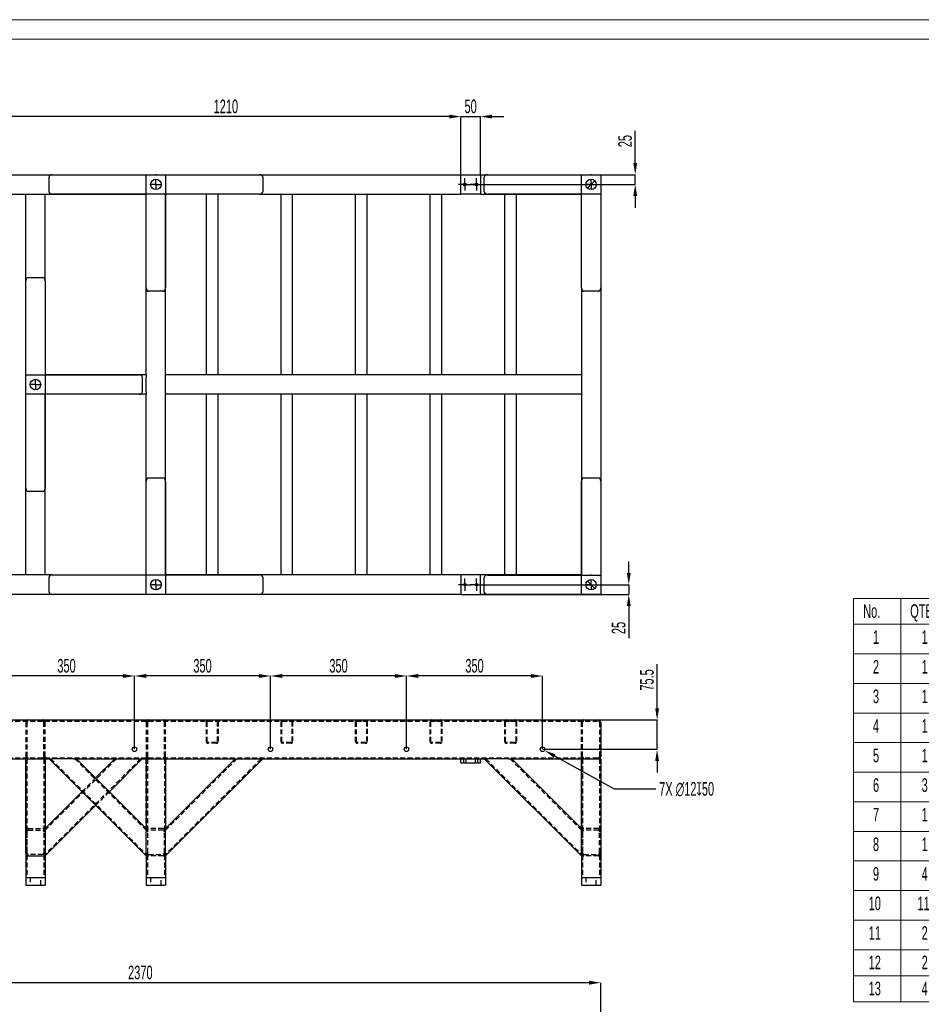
# Model space of a CAD drawing. Header units: millimetres. Extents: x 0 to 841, y 0 to 594.
# Tile 7 of 15: x 209 to 441, y 341 to 594. Entities that reach past the tile are written whole.
import ezdxf

# ---------------------------------------------------------------- set-up
doc = ezdxf.new("R2010")
doc.units = ezdxf.units.MM
doc.header["$PDSIZE"] = -1
doc.linetypes.add('CENTERX2', pattern=[20.32, 12.7, -2.54, 2.54, -2.54])
doc.linetypes.add('HIDDEN', pattern=[1.905, 1.27, -0.635])
for name, color, linetype in [('COTES', 1, 'Continuous'), ('TRAIT-MIXTES', 3, 'CENTERX2'), ('TRAIT-TIRET', 2, 'HIDDEN')]:
    doc.layers.add(name, color=color, linetype=linetype)
doc.layers.add('TRAIT-FORT', color=4, linetype='Continuous', lineweight=25)
doc.styles.add('SLDTEXTSTYLE1', font='TXT', dxfattribs={"width": 0.605})
doc.dimstyles.new('SLDDIMSTYLE10', dxfattribs={"dimtxt": 3.5, "dimasz": 3, "dimexe": 0, "dimexo": 0.0625, "dimgap": 0.875, "dimtad": 0, "dimtih": 1, "dimtoh": 1, "dimlfac": 10, "dimrnd": 1e-09, "dimzin": 12, "dimdsep": 46, "dimtxsty": 'SLDTEXTSTYLE1', "dimsah": 1, "dimcen": 0, "dimadec": 0, "dimazin": 3, "dimtfac": 1, "dimtofl": 0, "dimtmove": 0, "dimatfit": 3, "dimfxl": 1, "dimfrac": 2, "dimtolj": 1, "dimtzin": 12, "dimarcsym": 0})
doc.dimstyles.new('SLDDIMSTYLE8', dxfattribs={"dimtxt": 3.5, "dimasz": 3, "dimexe": 0, "dimexo": 0.0625, "dimgap": 0.875, "dimtad": 1, "dimlfac": 10, "dimrnd": 1e-09, "dimzin": 12, "dimdsep": 46, "dimtxsty": 'SLDTEXTSTYLE1', "dimsah": 1, "dimcen": 0.09, "dimadec": 0, "dimazin": 3, "dimtfac": 1, "dimtofl": 0, "dimtmove": 0, "dimatfit": 3, "dimfxl": 1, "dimfrac": 2, "dimtolj": 1, "dimtzin": 12, "dimarcsym": 0})
doc.dimstyles.new('SLDDIMSTYLE9', dxfattribs={"dimtxt": 3.5, "dimasz": 3, "dimexe": 0, "dimexo": 0.0625, "dimgap": 0.875, "dimtad": 1, "dimlfac": 10, "dimrnd": 1e-09, "dimzin": 12, "dimdsep": 46, "dimtxsty": 'SLDTEXTSTYLE1', "dimsah": 1, "dimcen": 0.09, "dimadec": 0, "dimazin": 3, "dimtfac": 1, "dimtmove": 0, "dimatfit": 0, "dimfxl": 1, "dimfrac": 2, "dimtolj": 1, "dimtzin": 12, "dimarcsym": 0})

# ---------------------------------------------------------------- blocks, each defined once
blk = doc.blocks.new('SW_TABLEANNOTATION_0')
at = {"color": 0, "linetype": 'Continuous', "lineweight": 18}
for p, q in [((0, 0), (0, -103.79)), ((121.99, 0), (0, 0)), ((121.99, -103.79), (121.99, 0)), ((12.13, 0), (12.13, -6.68)), ((25.1, 0), (25.1, -6.68)), ((101.76, 0), (101.76, -6.68)), ((0, -6.68), (121.99, -6.68)), ((12.13, -6.68), (12.13, -103.79)), ((25.1, -6.68), (25.1, -103.79)), ((101.76, -6.68), (101.76, -103.79)), ((0, -14.3), (121.99, -14.3)), ((0, -21.91), (121.99, -21.91)), ((0, -29.52), (121.99, -29.52)), ((0, -37.13), (121.99, -37.13)), ((0, -44.75), (121.99, -44.75)), ((0, -52.36), (121.99, -52.36)), ((0, -59.97), (121.99, -59.97)), ((0, -67.58), (121.99, -67.58)), ((0, -75.2), (121.99, -75.2)), ((0, -82.81), (121.99, -82.81)), ((0, -90.42), (121.99, -90.42)), ((0, -97.1), (121.99, -97.1)), ((0, -103.79), (121.99, -103.79))]:
    blk.add_line(p, q, dxfattribs=at)
at = {"color": 0, "linetype": 'Continuous', "lineweight": 18, "char_height": 3.5, "attachment_point": 1, "style": 'SLDTEXTSTYLE1'}
for s, insert in [('No.', (2.45, -1.52)), ('QTE', (14.56, -1.52)), ('DESCRIPTION', (49.96, -1.52)), ('LONG.', (105.74, -1.52)), ('1', (4.97, -8.23)), ('1', (17.51, -8.23)), ('Tube rectangulaire 100x50x3', (37.89, -8.23)), ('2370', (107.49, -8.23)), ('2', (4.97, -15.85)), ('1', (17.51, -15.85)), ('Tube rectangulaire 100x50x3', (37.89, -15.85)), ('2370', (107.49, -15.85)), ('3', (4.97, -23.46)), ('1', (17.51, -23.46)), ('Tube rectangulaire 100x50x3', (37.89, -23.46)), ('1080', (107.49, -23.46)), ('4', (4.97, -31.07)), ('1', (17.51, -31.07)), ('Tube rectangulaire 100x50x3', (37.89, -31.07)), ('1080', (107.49, -31.07)), ('5', (4.97, -38.68)), ('1', (17.51, -38.68)), ('Tube rectangulaire 100x50x3', (37.89, -38.68)), ('1070', (107.49, -38.68)), ('6', (4.97, -46.3)), ('3', (17.51, -46.3)), ('Tube rectangulaire 100x50x3', (37.89, -46.3)), ('980', (108.58, -46.3)), ('7', (4.97, -53.91)), ('1', (17.51, -53.91)), ('Tube rectangulaire 100x50x3', (37.89, -53.91)), ('510', (108.58, -53.91)), ('8', (4.97, -61.52)), ('1', (17.51, -61.52)), ('Tube rectangulaire 100x50x3', (37.89, -61.52)), ('260', (108.58, -61.52)), ('9', (4.97, -69.13)), ('4', (17.51, -69.13)), ('Tube rectangulaire 60x30x2', (38.99, -69.13)), ('465', (108.58, -69.13)), ('10', (3.87, -76.75)), ('11', (16.42, -76.75)), ('Tube rectangulaire 60x30x2', (38.99, -76.75)), ('980', (108.58, -76.75)), ('11', (3.87, -84.36)), ('2', (17.51, -84.36)), ('Tube 15x21 Lg:50', (47.53, -84.36)), ('12', (3.87, -91.94)), ('2', (17.51, -91.94)), ('Platine 150x45x12 Detail A', (39.75, -91.94)), ('13', (3.87, -98.63)), ('4', (17.51, -98.63)), ('Platine 50x50x10 Detail B', (40.85, -98.63))]:
    blk.add_mtext(s, dxfattribs=dict(at, insert=insert))
blk = doc.blocks.new('_D_32')
at = {"layer": 'COTES', "color": 0, "lineweight": -2, "transparency": 16777216}
for p, q in [((319.18, 569.07), (316.18, 569.07)), ((322.18, 554.19), (322.18, 569.07)), ((322.18, 569.07), (327.18, 569.07)), ((327.18, 554.19), (327.18, 569.07)), ((330.18, 569.07), (333.18, 569.07))]:
    blk.add_line(p, q, dxfattribs=at)
at = {"layer": 'COTES', "color": 0, "transparency": 16777216}
for points in [[(319.18, 569.57), (319.18, 568.57), (322.18, 569.07)], [(330.18, 569.57), (330.18, 568.57), (327.18, 569.07)]]:
    blk.add_solid(points, dxfattribs=at)
at = {"layer": 'Defpoints', "color": 0, "transparency": 16777216}
for p in [(327.18, 569.07), (322.18, 554.12), (327.18, 554.12)]:
    blk.add_point(p, dxfattribs=at)
at = {"layer": 'COTES', "color": 0, "transparency": 16777216, "insert": (324.68, 573.44), "char_height": 3.5, "attachment_point": 2, "style": 'SLDTEXTSTYLE1'}
blk.add_mtext('\\A1;50', dxfattribs=at)
blk = doc.blocks.new('_D_33')
at = {"layer": 'COTES', "color": 0, "lineweight": -2, "transparency": 16777216}
for p, q in [((201.18, 554.19), (201.18, 569.07)), ((319.18, 569.07), (204.18, 569.07)), ((322.18, 554.19), (322.18, 569.07))]:
    blk.add_line(p, q, dxfattribs=at)
at = {"layer": 'COTES', "color": 0, "transparency": 16777216}
for points in [[(204.18, 569.57), (204.18, 568.57), (201.18, 569.07)], [(319.18, 569.57), (319.18, 568.57), (322.18, 569.07)]]:
    blk.add_solid(points, dxfattribs=at)
at = {"layer": 'Defpoints', "color": 0, "transparency": 16777216}
for p in [(201.18, 569.07), (201.18, 554.12), (322.18, 554.12)]:
    blk.add_point(p, dxfattribs=at)
at = {"layer": 'COTES', "color": 0, "transparency": 16777216, "insert": (261.68, 573.44), "char_height": 3.5, "attachment_point": 2, "style": 'SLDTEXTSTYLE1'}
blk.add_mtext('\\A1;1210', dxfattribs=at)
blk = doc.blocks.new('_D_35')
at = {"layer": 'COTES', "color": 0, "lineweight": -2, "transparency": 16777216}
for p, q in [((365.38, 451.62), (365.38, 454.62)), ((327.84, 448.62), (365.38, 448.62)), ((365.38, 448.62), (365.38, 446.12)), ((327.24, 446.12), (365.38, 446.12)), ((365.38, 443.12), (365.38, 434.84))]:
    blk.add_line(p, q, dxfattribs=at)
at = {"layer": 'COTES', "color": 0, "transparency": 16777216}
for points in [[(364.88, 451.62), (365.88, 451.62), (365.38, 448.62)], [(364.88, 443.12), (365.88, 443.12), (365.38, 446.12)]]:
    blk.add_solid(points, dxfattribs=at)
at = {"layer": 'Defpoints', "color": 0, "transparency": 16777216}
for p in [(327.78, 448.62), (327.18, 446.12), (365.38, 446.12)]:
    blk.add_point(p, dxfattribs=at)
at = {"layer": 'COTES', "color": 0, "transparency": 16777216, "insert": (361.01, 437.48), "char_height": 3.5, "attachment_point": 2, "rotation": 90, "style": 'SLDTEXTSTYLE1'}
blk.add_mtext('\\A1;25', dxfattribs=at)
blk = doc.blocks.new('_D_36')
at = {"layer": 'COTES', "color": 0, "lineweight": -2, "transparency": 16777216}
for p, q in [((367.04, 557.12), (367.04, 565.4)), ((327.24, 554.12), (367.04, 554.12)), ((367.04, 551.62), (367.04, 554.12)), ((324.84, 551.62), (367.04, 551.62)), ((367.04, 548.62), (367.04, 545.62))]:
    blk.add_line(p, q, dxfattribs=at)
at = {"layer": 'COTES', "color": 0, "transparency": 16777216}
for points in [[(366.54, 557.12), (367.54, 557.12), (367.04, 554.12)], [(366.54, 548.62), (367.54, 548.62), (367.04, 551.62)]]:
    blk.add_solid(points, dxfattribs=at)
at = {"layer": 'Defpoints', "color": 0, "transparency": 16777216}
for p in [(327.18, 554.12), (367.04, 554.12), (324.78, 551.62)]:
    blk.add_point(p, dxfattribs=at)
at = {"layer": 'COTES', "color": 0, "transparency": 16777216, "insert": (362.66, 562.76), "char_height": 3.5, "attachment_point": 2, "rotation": 90, "style": 'SLDTEXTSTYLE1'}
blk.add_mtext('\\A1;25', dxfattribs=at)
blk = doc.blocks.new('SW_CENTERMARKSYMBOL_10')
at = {"layer": 'TRAIT-MIXTES', "color": 0}
for p, q in [((-1.25, 0), (-1.6, 0)), ((0, 0), (-1.25, 0)), ((0, 1.25), (0, 1.6)), ((0, 0), (0, 1.25)), ((0, 0), (0, -1.25)), ((0, 0), (1.25, 0)), ((1.25, 0), (1.6, 0)), ((0, -1.25), (0, -1.6))]:
    blk.add_line(p, q, dxfattribs=at)
blk = doc.blocks.new('SW_CENTERMARKSYMBOL_11')
at = {"layer": 'TRAIT-MIXTES', "color": 0}
for p, q in [((-1.25, 0), (-1.6, 0)), ((0, 0), (-1.25, 0)), ((0, 1.25), (0, 1.6)), ((0, 0), (0, 1.25)), ((0, 0), (0, -1.25)), ((0, 0), (1.25, 0)), ((1.25, 0), (1.6, 0)), ((0, -1.25), (0, -1.6))]:
    blk.add_line(p, q, dxfattribs=at)
blk = doc.blocks.new('SW_CENTERMARKSYMBOL_12')
at = {"layer": 'TRAIT-MIXTES', "color": 0}
for p, q in [((-1.25, 0), (-1.6, 0)), ((0, 0), (-1.25, 0)), ((0, 1.25), (0, 1.6)), ((0, 0), (0, 1.25)), ((0, 0), (0, -1.25)), ((0, 0), (1.25, 0)), ((1.25, 0), (1.6, 0)), ((0, -1.25), (0, -1.6))]:
    blk.add_line(p, q, dxfattribs=at)
blk = doc.blocks.new('SW_CENTERMARKSYMBOL_13')
at = {"layer": 'TRAIT-MIXTES', "color": 0}
for p, q in [((-1.25, 0), (-1.6, 0)), ((0, 0), (-1.25, 0)), ((0, 1.25), (0, 1.6)), ((0, 0), (0, 1.25)), ((0, 0), (0, -1.25)), ((0, 0), (1.25, 0)), ((1.25, 0), (1.6, 0)), ((0, -1.25), (0, -1.6))]:
    blk.add_line(p, q, dxfattribs=at)
blk = doc.blocks.new('SW_CENTERMARKSYMBOL_14')
at = {"layer": 'TRAIT-MIXTES', "color": 0}
for p, q in [((0, 2.5), (0, 2.6)), ((-2.5, 0), (-2.6, 0)), ((0, 0), (-1.25, 0)), ((0, 0), (0, 1.25)), ((0, 0), (0, -1.25)), ((0, 0), (1.25, 0)), ((2.5, 0), (2.6, 0)), ((0, -2.5), (0, -2.6))]:
    blk.add_line(p, q, dxfattribs=at)
blk = doc.blocks.new('SW_CENTERMARKSYMBOL_15')
at = {"layer": 'TRAIT-MIXTES', "color": 0}
for p, q in [((0, 2.5), (0, 2.6)), ((-2.5, 0), (-2.6, 0)), ((0, 0), (-1.25, 0)), ((0, 0), (0, 1.25)), ((0, 0), (0, -1.25)), ((0, 0), (1.25, 0)), ((2.5, 0), (2.6, 0)), ((0, -2.5), (0, -2.6))]:
    blk.add_line(p, q, dxfattribs=at)
blk = doc.blocks.new('SW_CENTERMARKSYMBOL_19')
at = {"layer": 'TRAIT-MIXTES', "color": 0}
for p, q in [((0, 2.5), (0, 2.6)), ((-2.5, 0), (-2.6, 0)), ((0, 0), (-1.25, 0)), ((0, 0), (0, 1.25)), ((0, 0), (0, -1.25)), ((0, 0), (1.25, 0)), ((2.5, 0), (2.6, 0)), ((0, -2.5), (0, -2.6))]:
    blk.add_line(p, q, dxfattribs=at)
blk = doc.blocks.new('SW_CENTERMARKSYMBOL_20')
at = {"layer": 'TRAIT-MIXTES', "color": 0}
for p, q in [((0, 2.5), (0, 2.6)), ((-2.5, 0), (-2.6, 0)), ((0, 0), (-1.25, 0)), ((0, 0), (0, 1.25)), ((0, 0), (0, -1.25)), ((0, 0), (1.25, 0)), ((2.5, 0), (2.6, 0)), ((0, -2.5), (0, -2.6))]:
    blk.add_line(p, q, dxfattribs=at)
blk = doc.blocks.new('SW_CENTERMARKSYMBOL_21')
at = {"layer": 'TRAIT-MIXTES', "color": 0}
for p, q in [((0, 2.5), (0, 2.6)), ((-2.5, 0), (-2.6, 0)), ((0, 0), (-1.25, 0)), ((0, 0), (0, 1.25)), ((0, 0), (0, -1.25)), ((0, 0), (1.25, 0)), ((2.5, 0), (2.6, 0)), ((0, -2.5), (0, -2.6))]:
    blk.add_line(p, q, dxfattribs=at)
blk = doc.blocks.new('_D_46')
at = {"layer": 'COTES', "color": 0, "lineweight": -2, "transparency": 16777216}
for p, q in [((203.18, 406.33), (203.18, 425.14)), ((235.18, 425.14), (206.18, 425.14)), ((238.18, 406.33), (238.18, 425.14))]:
    blk.add_line(p, q, dxfattribs=at)
at = {"layer": 'COTES', "color": 0, "transparency": 16777216}
for points in [[(206.18, 425.64), (206.18, 424.64), (203.18, 425.14)], [(235.18, 425.64), (235.18, 424.64), (238.18, 425.14)]]:
    blk.add_solid(points, dxfattribs=at)
at = {"layer": 'Defpoints', "color": 0, "transparency": 16777216}
for p in [(203.18, 425.14), (203.18, 406.27), (238.18, 406.27)]:
    blk.add_point(p, dxfattribs=at)
at = {"layer": 'COTES', "color": 0, "transparency": 16777216, "insert": (220.68, 429.51), "char_height": 3.5, "attachment_point": 2, "style": 'SLDTEXTSTYLE1'}
blk.add_mtext('\\A1;350', dxfattribs=at)
blk = doc.blocks.new('_D_47')
at = {"layer": 'COTES', "color": 0, "lineweight": -2, "transparency": 16777216}
for p, q in [((238.18, 406.33), (238.18, 425.14)), ((270.18, 425.14), (241.18, 425.14)), ((273.18, 406.33), (273.18, 425.14))]:
    blk.add_line(p, q, dxfattribs=at)
at = {"layer": 'COTES', "color": 0, "transparency": 16777216}
for points in [[(241.18, 425.64), (241.18, 424.64), (238.18, 425.14)], [(270.18, 425.64), (270.18, 424.64), (273.18, 425.14)]]:
    blk.add_solid(points, dxfattribs=at)
at = {"layer": 'Defpoints', "color": 0, "transparency": 16777216}
for p in [(238.18, 425.14), (238.18, 406.27), (273.18, 406.27)]:
    blk.add_point(p, dxfattribs=at)
at = {"layer": 'COTES', "color": 0, "transparency": 16777216, "insert": (255.68, 429.51), "char_height": 3.5, "attachment_point": 2, "style": 'SLDTEXTSTYLE1'}
blk.add_mtext('\\A1;350', dxfattribs=at)
blk = doc.blocks.new('_D_48')
at = {"layer": 'COTES', "color": 0, "lineweight": -2, "transparency": 16777216}
for p, q in [((273.18, 406.33), (273.18, 425.14)), ((305.18, 425.14), (276.18, 425.14)), ((308.18, 406.33), (308.18, 425.14))]:
    blk.add_line(p, q, dxfattribs=at)
at = {"layer": 'COTES', "color": 0, "transparency": 16777216}
for points in [[(276.18, 425.64), (276.18, 424.64), (273.18, 425.14)], [(305.18, 425.64), (305.18, 424.64), (308.18, 425.14)]]:
    blk.add_solid(points, dxfattribs=at)
at = {"layer": 'Defpoints', "color": 0, "transparency": 16777216}
for p in [(273.18, 425.14), (273.18, 406.27), (308.18, 406.27)]:
    blk.add_point(p, dxfattribs=at)
at = {"layer": 'COTES', "color": 0, "transparency": 16777216, "insert": (290.68, 429.51), "char_height": 3.5, "attachment_point": 2, "style": 'SLDTEXTSTYLE1'}
blk.add_mtext('\\A1;350', dxfattribs=at)
blk = doc.blocks.new('_D_49')
at = {"layer": 'COTES', "color": 0, "lineweight": -2, "transparency": 16777216}
for p, q in [((308.18, 406.33), (308.18, 425.14)), ((340.18, 425.14), (311.18, 425.14)), ((343.18, 406.33), (343.18, 425.14))]:
    blk.add_line(p, q, dxfattribs=at)
at = {"layer": 'COTES', "color": 0, "transparency": 16777216}
for points in [[(311.18, 425.64), (311.18, 424.64), (308.18, 425.14)], [(340.18, 425.64), (340.18, 424.64), (343.18, 425.14)]]:
    blk.add_solid(points, dxfattribs=at)
at = {"layer": 'Defpoints', "color": 0, "transparency": 16777216}
for p in [(308.18, 425.14), (308.18, 406.27), (343.18, 406.27)]:
    blk.add_point(p, dxfattribs=at)
at = {"layer": 'COTES', "color": 0, "transparency": 16777216, "insert": (325.68, 429.51), "char_height": 3.5, "attachment_point": 2, "style": 'SLDTEXTSTYLE1'}
blk.add_mtext('\\A1;350', dxfattribs=at)
blk = doc.blocks.new('_D_50')
at = {"layer": 'COTES', "color": 0, "lineweight": -2, "transparency": 16777216}
for p, q in [((372.67, 416.82), (372.67, 428.15)), ((357.64, 413.82), (372.67, 413.82)), ((372.67, 406.27), (372.67, 413.82)), ((343.24, 406.27), (372.67, 406.27)), ((372.67, 403.27), (372.67, 400.27))]:
    blk.add_line(p, q, dxfattribs=at)
at = {"layer": 'COTES', "color": 0, "transparency": 16777216}
for points in [[(372.17, 416.82), (373.17, 416.82), (372.67, 413.82)], [(372.17, 403.27), (373.17, 403.27), (372.67, 406.27)]]:
    blk.add_solid(points, dxfattribs=at)
at = {"layer": 'Defpoints', "color": 0, "transparency": 16777216}
for p in [(357.58, 413.82), (372.67, 413.82), (343.18, 406.27)]:
    blk.add_point(p, dxfattribs=at)
at = {"layer": 'COTES', "color": 0, "transparency": 16777216, "insert": (368.3, 424.1), "char_height": 3.5, "attachment_point": 2, "rotation": 90, "style": 'SLDTEXTSTYLE1'}
blk.add_mtext('\\A1;75.5', dxfattribs=at)
blk = doc.blocks.new('_D_51')
at = {"layer": 'COTES', "color": 0, "lineweight": -2, "transparency": 16777216}
for p, q in [((361.67, 396.05), (346.33, 404.53)), ((372.32, 396.05), (361.67, 396.05))]:
    blk.add_line(p, q, dxfattribs=at)
at = {"layer": 'COTES', "color": 0, "transparency": 16777216}
blk.add_solid([(346.57, 404.96), (346.09, 404.09), (343.7, 405.98)], dxfattribs=at)
at = {"layer": 'Defpoints', "color": 0, "transparency": 16777216}
for p in [(342.65, 406.56), (343.7, 405.98)]:
    blk.add_point(p, dxfattribs=at)
at = {"layer": 'COTES', "color": 0, "transparency": 16777216, "insert": (373.2, 397.84), "char_height": 3.5, "attachment_point": 1, "style": 'SLDTEXTSTYLE1'}
blk.add_mtext('\\A1;7X ∅12{\\fGDT;x}50', dxfattribs=at)
blk = doc.blocks.new('_D_63')
at = {"layer": 'COTES', "color": 0, "lineweight": -2, "transparency": 16777216}
for p, q in [((121.18, 319.18), (121.18, 346.22)), ((355.18, 346.22), (124.18, 346.22)), ((358.18, 319.18), (358.18, 346.22))]:
    blk.add_line(p, q, dxfattribs=at)
at = {"layer": 'COTES', "color": 0, "transparency": 16777216}
for points in [[(124.18, 346.72), (124.18, 345.72), (121.18, 346.22)], [(355.18, 346.72), (355.18, 345.72), (358.18, 346.22)]]:
    blk.add_solid(points, dxfattribs=at)
at = {"layer": 'Defpoints', "color": 0, "transparency": 16777216}
for p in [(121.18, 346.22), (121.18, 319.11), (358.18, 319.11)]:
    blk.add_point(p, dxfattribs=at)
at = {"layer": 'COTES', "color": 0, "transparency": 16777216, "insert": (239.68, 350.6), "char_height": 3.5, "attachment_point": 2, "style": 'SLDTEXTSTYLE1'}
blk.add_mtext('\\A1;2370', dxfattribs=at)

msp = doc.modelspace()

# ---------------------------------------------------------------- linework, layer by layer
at = {"lineweight": 18}
for p, q in [((841, 594), (0, 594)), ((836, 589), (5, 589))]:
    msp.add_line(p, q, dxfattribs=at)
at = {"layer": 'TRAIT-FORT', "lineweight": 25}
for p, q in [((201.176169, 554.123115), (241.176069, 554.123115)), ((216.176169, 549.723315), (216.176169, 553.513315)), ((217.024697, 554.113315), (241.176069, 554.113315)), ((241.176069, 554.123215), (246.176069, 554.123215)), ((241.176069, 549.123215), (241.176069, 554.123215)), ((246.176069, 554.123215), (246.176069, 549.123215)), ((246.176069, 554.123115), (322.176169, 554.123115)), ((246.176069, 554.113115), (270.32744, 554.113115)), ((271.175969, 553.513115), (271.175969, 549.723115)), ((322.176169, 554.123115), (327.176169, 554.123115)), ((322.176169, 549.123115), (322.176169, 554.123115)), ((327.176169, 554.123115), (327.176169, 549.123115)), ((327.176169, 554.123115), (329.024897, 554.123115)), ((328.176369, 549.733115), (328.176369, 553.523115)), ((329.024897, 554.123115), (353.176269, 554.123115)), ((353.176269, 549.123215), (353.176269, 554.123215)), ((353.176269, 554.123215), (358.176269, 554.123215)), ((356.630863, 552.577809), (354.721674, 550.668621)), ((358.176269, 554.123215), (358.176269, 549.123215)), ((201.176169, 549.123115), (210.176169, 549.123115)), ((210.176169, 502.623015), (210.176169, 549.123115)), ((210.176169, 549.123115), (210.776169, 549.123115)), ((210.776169, 549.123115), (214.576169, 549.123115)), ((214.576169, 549.123115), (215.176169, 549.123115)), ((215.176169, 549.123115), (241.176169, 549.123115)), ((215.176169, 526.774387), (215.176169, 549.123115)), ((241.176069, 549.123315), (217.024697, 549.123315)), ((246.176069, 549.123215), (241.176069, 549.123215)), ((241.176169, 524.971843), (241.176169, 549.123215)), ((246.166169, 549.123215), (246.166169, 524.971843)), ((246.166169, 549.123115), (246.175969, 549.123115)), ((270.32744, 549.123115), (246.175969, 549.123115)), ((246.176169, 502.623115), (246.176169, 549.123115)), ((256.676169, 502.623115), (256.676169, 549.123115)), ((259.676169, 502.623115), (259.676169, 549.123115)), ((270.32744, 549.123115), (322.176169, 549.123115)), ((275.876169, 502.623115), (275.876169, 549.123115)), ((278.876169, 502.623115), (278.876169, 549.123115)), ((295.076169, 502.623115), (295.076169, 549.123115)), ((298.076169, 502.623115), (298.076169, 549.123115)), ((314.276169, 502.623115), (314.276169, 549.123115)), ((317.276169, 502.623115), (317.276169, 549.123115)), ((327.176169, 549.123115), (322.176169, 549.123115)), ((327.176169, 549.123115), (353.176169, 549.123115)), ((353.176269, 549.133115), (329.024897, 549.133115)), ((333.476169, 502.623115), (333.476169, 549.123115)), ((336.476169, 502.623115), (336.476169, 549.123115)), ((353.176169, 524.971843), (353.176169, 549.123315)), ((358.176269, 549.123215), (353.176269, 549.123215)), ((358.166169, 549.123215), (358.166169, 524.971843)), ((358.176169, 549.123215), (358.176169, 475.264387)), ((210.786169, 527.622915), (214.576169, 527.622915)), ((210.186169, 502.623015), (210.186169, 526.774387)), ((215.176169, 526.774387), (215.176169, 502.622915)), ((241.176169, 502.623115), (241.176169, 524.971843)), ((353.176169, 524.971843), (353.176169, 502.623115)), ((245.566169, 524.123315), (241.776169, 524.123315)), ((357.566169, 524.123315), (353.776169, 524.123315)), ((210.176069, 497.623015), (210.176069, 502.623015)), ((210.176069, 502.623015), (215.176069, 502.623015)), ((215.176069, 502.623015), (215.176069, 497.623015)), ((215.176069, 502.613115), (239.32744, 502.613115)), ((241.176169, 502.623115), (215.176169, 502.623115)), ((215.176169, 502.622915), (215.176169, 502.613115)), ((240.175969, 502.013115), (240.175969, 498.223115)), ((241.176169, 502.623115), (241.176169, 502.023115)), ((241.176169, 498.223115), (241.176169, 502.023115)), ((353.176169, 502.623115), (246.176169, 502.623115)), ((246.176169, 502.023115), (246.176169, 502.623115)), ((246.176169, 498.223115), (246.176169, 502.023115)), ((353.176169, 502.623115), (353.176169, 502.023115)), ((353.176169, 502.023115), (353.176169, 498.223115)), ((215.176069, 497.623015), (210.176069, 497.623015)), ((210.176169, 451.123115), (210.176169, 497.623015)), ((210.185969, 473.471643), (210.185969, 497.623015)), ((215.175969, 497.623015), (215.175969, 473.471643)), ((239.32744, 497.623115), (215.176069, 497.623115)), ((215.176169, 451.123115), (215.176169, 497.623115)), ((241.176169, 497.623115), (239.32744, 497.623115)), ((241.176169, 498.223115), (241.176169, 497.623115)), ((241.176169, 451.123115), (241.176169, 497.623115)), ((246.176169, 497.623115), (246.176169, 498.223115)), ((246.176169, 451.123115), (246.176169, 497.623115)), ((353.176169, 497.623115), (246.176169, 497.623115)), ((256.676169, 451.123115), (256.676169, 497.623115)), ((259.676169, 451.123115), (259.676169, 497.623115)), ((275.876169, 451.123115), (275.876169, 497.623115)), ((278.876169, 451.123115), (278.876169, 497.623115)), ((295.076169, 451.123115), (295.076169, 497.623115)), ((298.076169, 451.123115), (298.076169, 497.623115)), ((314.276169, 451.123115), (314.276169, 497.623115)), ((317.276169, 451.123115), (317.276169, 497.623115)), ((333.476169, 451.123115), (333.476169, 497.623115)), ((336.476169, 451.123115), (336.476169, 497.623115)), ((353.176169, 498.223115), (353.176169, 497.623115)), ((353.176169, 497.623115), (353.176169, 451.123115)), ((241.185969, 451.123015), (241.185969, 475.274387)), ((241.785969, 476.122915), (245.575969, 476.122915)), ((246.175969, 475.274387), (246.175969, 451.123015)), ((353.186169, 451.113015), (353.186169, 475.264387)), ((353.786169, 476.112915), (357.576169, 476.112915)), ((358.176169, 475.264387), (358.176169, 451.113015)), ((214.575969, 472.623115), (210.785969, 472.623115)), ((210.176169, 451.123115), (201.176169, 451.123115)), ((210.776169, 451.123115), (210.176169, 451.123115)), ((214.576169, 451.123115), (210.776169, 451.123115)), ((215.176169, 451.123115), (214.576169, 451.123115)), ((217.024697, 451.123115), (215.176169, 451.123115)), ((217.024697, 451.123115), (241.176169, 451.123115)), ((241.176069, 446.123015), (241.176069, 451.123015)), ((241.176069, 451.123015), (246.176069, 451.123015)), ((241.185969, 451.123115), (241.176169, 451.123115)), ((246.176169, 451.123115), (246.175969, 451.123115)), ((246.176069, 451.123015), (246.176069, 446.123015)), ((246.176069, 451.122915), (270.32744, 451.122915)), ((322.176169, 451.123115), (246.176169, 451.123115)), ((327.176169, 451.123115), (322.176169, 451.123115)), ((322.176169, 451.123115), (322.176169, 446.123115)), ((327.176169, 446.123115), (327.176169, 451.123115)), ((353.176169, 451.123115), (327.176169, 451.123115)), ((329.024897, 451.113115), (353.176369, 451.113115)), ((353.176169, 451.123115), (353.186169, 451.113115)), ((353.176169, 451.123115), (353.186169, 451.113115)), ((353.176269, 446.113015), (353.176269, 451.113015)), ((353.176269, 451.113015), (358.176269, 451.113015)), ((358.176269, 451.113015), (358.176269, 446.113015)), ((216.176169, 446.733115), (216.176169, 450.523115)), ((271.175969, 450.522915), (271.175969, 446.732915)), ((328.176369, 446.723115), (328.176369, 450.513115)), ((354.726688, 449.572596), (356.63585, 447.663434)), ((241.176069, 446.123115), (201.176169, 446.123115)), ((241.176069, 446.133115), (217.024697, 446.133115)), ((246.176069, 446.123015), (241.176069, 446.123015)), ((270.32744, 446.132915), (246.176069, 446.132915)), ((322.176169, 446.123115), (246.176069, 446.123115)), ((322.176169, 446.123115), (327.176169, 446.123115)), ((329.024897, 446.123115), (327.176169, 446.123115)), ((353.176269, 446.123115), (329.024897, 446.123115)), ((358.176269, 446.113015), (353.176269, 446.113015)), ((121.776169, 413.815375), (357.576169, 413.815375)), ((358.176169, 413.215375), (358.176169, 404.415375)), ((201.176169, 403.815375), (216.176282, 403.815375)), ((210.176169, 403.815375), (210.176169, 373.315375)), ((210.186169, 379.663903), (210.186169, 403.815375)), ((215.176169, 403.815375), (215.176169, 379.663903)), ((241.176169, 378.815375), (216.176169, 403.815375)), ((216.176169, 403.815375), (217.024697, 403.815375)), ((222.398708, 403.815375), (217.024697, 403.815375)), ((222.398708, 403.815375), (223.247236, 403.815375)), ((223.247123, 403.815375), (241.176169, 403.815375)), ((223.247236, 403.815375), (241.176169, 385.886443)), ((228.176069, 398.886543), (233.104901, 403.815375)), ((240.175969, 403.815375), (231.711603, 395.351009)), ((241.176169, 403.815375), (241.176169, 385.872114)), ((241.176169, 403.815375), (241.676169, 403.815375)), ((241.676169, 403.815375), (245.675969, 403.815375)), ((245.675969, 403.815375), (246.175969, 403.815375)), ((246.175969, 403.815375), (264.105019, 403.815375)), ((246.175969, 403.815375), (246.175969, 385.872061)), ((271.175969, 403.815375), (246.175969, 378.815375)), ((246.175969, 385.886443), (264.104901, 403.815375)), ((264.104901, 403.815375), (264.953429, 403.815375)), ((264.953429, 403.815375), (270.32744, 403.815375)), ((270.32744, 403.815375), (271.175969, 403.815375)), ((271.175851, 403.815375), (322.176169, 403.815375)), ((322.176169, 403.815375), (327.176169, 403.815375)), ((322.176169, 402.815375), (322.176169, 403.815375)), ((327.176169, 402.815375), (327.176169, 403.815375)), ((327.176169, 403.815375), (328.176369, 403.815375)), ((353.176369, 378.815375), (328.176369, 403.815375)), ((328.176369, 403.815375), (329.024897, 403.815375)), ((334.398908, 403.815375), (329.024897, 403.815375)), ((334.398908, 403.815375), (335.247436, 403.815375)), ((335.247436, 403.815375), (353.176369, 403.815375)), ((335.247436, 403.815375), (353.176369, 385.886443)), ((353.176169, 385.886643), (353.176169, 403.815375)), ((353.176369, 403.815375), (353.176369, 385.874575)), ((353.176369, 403.815375), (353.676369, 403.815375)), ((353.676369, 403.815375), (357.676169, 403.815375)), ((357.676169, 403.815375), (358.176169, 403.815375)), ((358.176169, 403.815375), (358.176169, 373.315375)), ((322.176169, 402.815375), (327.176169, 402.815375)), ((215.176169, 385.886643), (224.640535, 395.351009)), ((228.176069, 391.815475), (215.175969, 378.815375)), ((241.176169, 385.872114), (241.176169, 385.037915)), ((246.175969, 385.037915), (246.175969, 385.872061)), ((353.176369, 385.874575), (353.176369, 385.037915)), ((241.176169, 379.663903), (241.176169, 385.037915)), ((246.175969, 379.663903), (246.175969, 385.037915)), ((353.176369, 379.663903), (353.176369, 385.037915)), ((210.786169, 378.815375), (214.576169, 378.815375)), ((215.175969, 378.829704), (215.175969, 379.663903)), ((215.175969, 378.829704), (215.175969, 373.315375)), ((241.176169, 379.663903), (241.176169, 378.829704)), ((241.176169, 378.829704), (241.176169, 373.315375)), ((246.175969, 378.829757), (246.175969, 379.663903)), ((246.175969, 378.829757), (246.175969, 373.315375)), ((353.176369, 379.663903), (353.176369, 378.827243)), ((353.176369, 378.827243), (353.176369, 373.315375)), ((210.176069, 373.315375), (210.176069, 371.315375)), ((210.176069, 373.315375), (215.176069, 373.315375)), ((215.176069, 373.315375), (215.176069, 371.315375)), ((241.176069, 373.315375), (241.176069, 371.315375)), ((241.176069, 373.315375), (246.176069, 373.315375)), ((246.176069, 373.315375), (246.176069, 371.315375)), ((353.176269, 373.315375), (353.176269, 371.315375)), ((353.176269, 373.315375), (358.176269, 373.315375)), ((358.176269, 373.315375), (358.176269, 371.315375)), ((210.176069, 371.315375), (215.176069, 371.315375)), ((241.176069, 371.315375), (246.176069, 371.315375)), ((353.176269, 371.315375), (358.176269, 371.315375))]:
    msp.add_line(p, q, dxfattribs=at)
for centre, radius in [((243.676069, 551.623215), 1.35), ((355.676269, 551.623215), 1.35), ((323.176169, 551.623115), 0.35), ((326.176169, 551.623115), 0.35), ((212.676069, 500.123015), 1.35), ((243.676069, 448.623015), 1.35), ((323.176169, 448.623115), 0.35), ((326.176169, 448.623115), 0.35), ((355.676269, 448.613015), 1.35), ((238.176169, 406.265375), 0.6), ((273.176169, 406.265375), 0.6), ((308.176169, 406.265375), 0.6), ((343.176169, 406.265375), 0.6)]:
    msp.add_circle(centre, radius, dxfattribs=at)
for centre, start, end in [((357.576169, 413.215375), 0, 90), ((357.576169, 404.415375), 270, 0)]:
    msp.add_arc(centre, 0.6, start, end, dxfattribs=at)
for centre, major_axis, start_param, end_param in [((217.024697, 553.513315), (-0.848528, 0), 4.7123889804, 6.2831853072), ((270.32744, 553.513115), (-0.848528, 0), 3.1415926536, 4.7123889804), ((329.024897, 553.523115), (-0.848528, 0), 4.7123889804, 6.2831853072), ((217.024697, 549.723315), (0.848528, 0), 3.1415926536, 4.7123889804), ((270.32744, 549.723115), (0.848528, 0), 4.7123889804, 6.2831853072), ((329.024897, 549.733115), (0.848528, 0), 3.1415926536, 4.7123889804), ((210.786169, 526.774387), (0, -0.848528), 3.1415926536, 4.7123889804), ((214.576169, 526.774387), (0, 0.848528), 4.7123889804, 6.2831853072), ((241.776169, 524.971843), (0, -0.848528), 4.7123889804, 6.2831853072), ((245.566169, 524.971843), (0, 0.848528), 3.1415926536, 4.7123889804), ((353.776169, 524.971843), (0, -0.848528), 4.7123889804, 6.2831853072), ((357.566169, 524.971843), (0, 0.848528), 3.1415926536, 4.7123889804), ((239.32744, 502.013115), (-0.848528, 0), 3.1415926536, 4.7123889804), ((239.32744, 498.223115), (0.848528, 0), 4.7123889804, 6.2831853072), ((241.785969, 475.274387), (0, -0.848528), 3.1415926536, 4.7123889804), ((245.575969, 475.274387), (0, 0.848528), 4.7123889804, 6.2831853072), ((353.786169, 475.264387), (0, -0.848528), 3.1415926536, 4.7123889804), ((357.576169, 475.264387), (0, 0.848528), 4.7123889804, 6.2831853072), ((210.785969, 473.471643), (0, -0.848528), 4.7123889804, 6.2831853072), ((214.575969, 473.471643), (0, 0.848528), 3.1415926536, 4.7123889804), ((217.024697, 450.523115), (-0.848528, 0), 4.7123889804, 6.2831853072), ((270.32744, 450.522915), (-0.848528, 0), 3.1415926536, 4.7123889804), ((329.024897, 450.513115), (-0.848528, 0), 4.7123889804, 6.2831853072), ((217.024697, 446.733115), (0.848528, 0), 3.1415926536, 4.7123889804), ((270.32744, 446.732915), (0.848528, 0), 4.7123889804, 6.2831853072), ((329.024897, 446.723115), (0.848528, 0), 3.1415926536, 4.7123889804), ((210.786169, 379.663903), (0, -0.848528), 4.7123889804, 6.2831853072), ((214.576169, 379.663903), (0, 0.848528), 3.1415926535, 4.7123889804)]:
    msp.add_ellipse(centre, major_axis=major_axis, ratio=0.7071067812, start_param=start_param, end_param=end_param, dxfattribs=at)
at = {"layer": 'TRAIT-TIRET'}
for p, q in [((121.776169, 413.515375), (357.576169, 413.515375)), ((210.176169, 413.215375), (210.176169, 404.415375)), ((210.476169, 413.215375), (210.476169, 404.415375)), ((214.876169, 404.415375), (214.876169, 413.215375)), ((215.176169, 413.815375), (215.176169, 413.215375)), ((215.176169, 404.415375), (215.176169, 413.215375)), ((241.176169, 413.815375), (241.176169, 413.215375)), ((241.176169, 413.215375), (241.176169, 404.415375)), ((241.476169, 413.215375), (241.476169, 404.415375)), ((245.876169, 404.415375), (245.876169, 413.215375)), ((246.176169, 413.215375), (246.176169, 413.815375)), ((246.176169, 404.415375), (246.176169, 413.215375)), ((256.676169, 408.215375), (256.676169, 413.415375)), ((256.876169, 408.215375), (256.876169, 413.415375)), ((257.076169, 413.615375), (259.276169, 413.615375)), ((259.476169, 413.415375), (259.476169, 408.215375)), ((259.676169, 413.415375), (259.676169, 408.215375)), ((275.876169, 408.215375), (275.876169, 413.415375)), ((276.076169, 408.215375), (276.076169, 413.415375)), ((276.276169, 413.615375), (278.476169, 413.615375)), ((278.676169, 413.415375), (278.676169, 408.215375)), ((278.876169, 413.415375), (278.876169, 408.215375)), ((295.076169, 408.215375), (295.076169, 413.415375)), ((295.276169, 408.215375), (295.276169, 413.415375)), ((295.476169, 413.615375), (297.676169, 413.615375)), ((297.876169, 413.415375), (297.876169, 408.215375)), ((298.076169, 413.415375), (298.076169, 408.215375)), ((314.276169, 408.215375), (314.276169, 413.415375)), ((314.476169, 408.215375), (314.476169, 413.415375)), ((314.676169, 413.615375), (316.876169, 413.615375)), ((317.076169, 413.415375), (317.076169, 408.215375)), ((317.276169, 413.415375), (317.276169, 408.215375)), ((333.476169, 408.215375), (333.476169, 413.415375)), ((333.676169, 408.215375), (333.676169, 413.415375)), ((333.876169, 413.615375), (336.076169, 413.615375)), ((336.276169, 413.415375), (336.276169, 408.215375)), ((336.476169, 413.415375), (336.476169, 408.215375)), ((353.176169, 413.815375), (353.176169, 413.215375)), ((353.176169, 404.415375), (353.176169, 413.215375)), ((353.476169, 404.415375), (353.476169, 413.215375)), ((357.876169, 413.215375), (357.876169, 404.415375)), ((259.276169, 408.015375), (257.076169, 408.015375)), ((278.476169, 408.015375), (276.276169, 408.015375)), ((297.676169, 408.015375), (295.476169, 408.015375)), ((316.876169, 408.015375), (314.676169, 408.015375)), ((336.076169, 408.015375), (333.876169, 408.015375)), ((259.276169, 407.815375), (257.076169, 407.815375)), ((278.476169, 407.815375), (276.276169, 407.815375)), ((297.676169, 407.815375), (295.476169, 407.815375)), ((316.876169, 407.815375), (314.676169, 407.815375)), ((336.076169, 407.815375), (333.876169, 407.815375)), ((358.176169, 406.865375), (357.876169, 406.865375)), ((357.876169, 405.665375), (358.176169, 405.665375)), ((121.776169, 404.115375), (357.576169, 404.115375)), ((210.185969, 385.037915), (210.185969, 403.815375)), ((210.476169, 403.815375), (210.476169, 373.315375)), ((210.485969, 403.815375), (210.485969, 385.037915)), ((210.486169, 403.815375), (210.486169, 379.663903)), ((214.875969, 403.815375), (214.875969, 373.315375)), ((214.876169, 403.815375), (214.876169, 379.663903)), ((215.175969, 403.815375), (215.175969, 385.872114)), ((239.751705, 403.815375), (215.175969, 379.239639)), ((233.529165, 403.815375), (215.175969, 385.462179)), ((215.176169, 404.415375), (215.176169, 403.815375)), ((216.600433, 403.815375), (241.176169, 379.239639)), ((222.822972, 403.815375), (241.176169, 385.462179)), ((241.176169, 404.415375), (241.176169, 403.815375)), ((241.185969, 379.663903), (241.185969, 403.815375)), ((241.476169, 403.815375), (241.476169, 373.315375)), ((241.485969, 403.815375), (241.485969, 379.663903)), ((245.866169, 403.815375), (245.866169, 385.037915)), ((245.875969, 403.815375), (245.875969, 373.315375)), ((246.166169, 403.815375), (246.166169, 385.037915)), ((270.751705, 403.815375), (246.175969, 379.239639)), ((264.529165, 403.815375), (246.175969, 385.462179)), ((246.176169, 403.815375), (246.176169, 404.415375)), ((322.826169, 403.815375), (322.826169, 402.815375)), ((323.526169, 402.815375), (323.526169, 403.815375)), ((325.826169, 403.815375), (325.826169, 402.815375)), ((326.526169, 402.815375), (326.526169, 403.815375)), ((328.600633, 403.815375), (353.176369, 379.239639)), ((334.823172, 403.815375), (353.176369, 385.462179)), ((353.176169, 404.415375), (353.176169, 403.815375)), ((353.186169, 379.663903), (353.186169, 403.815375)), ((353.476169, 403.815375), (353.476169, 385.037915)), ((353.476369, 403.815375), (353.476369, 373.315375)), ((353.486169, 403.815375), (353.486169, 379.663903)), ((357.866169, 403.815375), (357.866169, 385.037915)), ((357.876169, 403.815375), (357.876169, 373.315375)), ((358.166169, 403.815375), (358.166169, 385.037915)), ((224.640535, 395.351009), (228.176069, 398.886543)), ((231.711603, 395.351009), (228.176069, 391.815475)), ((210.786169, 385.886443), (210.785969, 385.886443)), ((210.786169, 385.462179), (210.785969, 385.462179)), ((210.786169, 385.886443), (214.576169, 385.886443)), ((210.786169, 385.462179), (214.576169, 385.462179)), ((215.175969, 385.886443), (215.176169, 385.886643)), ((215.175969, 385.037915), (215.175969, 385.872114)), ((245.566169, 385.886443), (241.776169, 385.886443)), ((245.566169, 385.462179), (241.776169, 385.462179)), ((245.566169, 385.886443), (245.575969, 385.886443)), ((245.566169, 385.462179), (245.575969, 385.462179)), ((353.176169, 385.037915), (353.176169, 385.886643)), ((357.566169, 385.886443), (353.776169, 385.886443)), ((357.566169, 385.462179), (353.776169, 385.462179)), ((357.566169, 385.886443), (357.576169, 385.886443)), ((357.566169, 385.462179), (357.576169, 385.462179)), ((210.185969, 379.663903), (210.185969, 385.037915)), ((210.485969, 385.037915), (210.485969, 379.663903)), ((215.175969, 379.663903), (215.175969, 385.037915)), ((245.866169, 379.663903), (245.866169, 385.037915)), ((246.166169, 379.663903), (246.166169, 385.037915)), ((353.176169, 379.663903), (353.176169, 385.037915)), ((353.476169, 385.037915), (353.476169, 379.663903)), ((357.866169, 379.663903), (357.866169, 385.037915)), ((358.166169, 379.663903), (358.166169, 385.037915)), ((210.785969, 379.239639), (210.786169, 379.239639)), ((210.786169, 378.815375), (210.785969, 378.815375)), ((214.576169, 379.239639), (210.786169, 379.239639)), ((241.776169, 379.239639), (245.566169, 379.239639)), ((245.566169, 378.815375), (241.776169, 378.815375)), ((245.575969, 379.239639), (245.566169, 379.239639)), ((245.566169, 378.815375), (245.575969, 378.815375)), ((353.776169, 379.239639), (357.566169, 379.239639)), ((357.566169, 378.815375), (353.776169, 378.815375)), ((357.576169, 379.239639), (357.566169, 379.239639)), ((357.566169, 378.815375), (357.576169, 378.815375)), ((211.326069, 373.315375), (211.326069, 371.315375)), ((214.026069, 371.315375), (214.026069, 373.315375)), ((242.326069, 373.315375), (242.326069, 371.315375)), ((245.026069, 371.315375), (245.026069, 373.315375)), ((354.326269, 373.315375), (354.326269, 371.315375)), ((357.026269, 371.315375), (357.026269, 373.315375))]:
    msp.add_line(p, q, dxfattribs=at)
at = {"layer": 'TRAIT-TIRET', "flags": 128}
for points in [[(214.575969, 379.239639), (214.628063, 379.246085), (214.678575, 379.265226), (214.725969, 379.29648), (214.768805, 379.338898), (214.805782, 379.391192), (214.835776, 379.451771), (214.857876, 379.518797), (214.871411, 379.590231), (214.875969, 379.663903)], [(245.566169, 379.239639), (245.618263, 379.246085), (245.668775, 379.265226), (245.716169, 379.29648), (245.759005, 379.338898), (245.795982, 379.391192), (245.825976, 379.451771), (245.848076, 379.518797), (245.861611, 379.590231), (245.866169, 379.663903)], [(357.566169, 379.239639), (357.618263, 379.246085), (357.668775, 379.265226), (357.716169, 379.29648), (357.759005, 379.338898), (357.795982, 379.391192), (357.825976, 379.451771), (357.848076, 379.518797), (357.861611, 379.590231), (357.866169, 379.663903)]]:
    msp.add_lwpolyline(points, dxfattribs=at)
at = {"layer": 'TRAIT-TIRET'}
for centre, radius, start, end in [((210.776169, 413.215375), 0.6, 90, 180), ((210.776169, 413.215375), 0.3, 90, 180), ((214.576169, 413.215375), 0.6, 0, 90), ((214.576169, 413.215375), 0.3, 0, 90), ((241.776169, 413.215375), 0.6, 90, 180), ((241.776169, 413.215375), 0.3, 90, 180), ((245.576169, 413.215375), 0.6, 0, 90), ((245.576169, 413.215375), 0.3, 0, 90), ((257.076169, 413.415375), 0.4, 90, 180), ((257.076169, 413.415375), 0.2, 90, 180), ((259.276169, 413.415375), 0.4, 0, 90), ((259.276169, 413.415375), 0.2, 0, 90), ((276.276169, 413.415375), 0.4, 90, 180), ((276.276169, 413.415375), 0.2, 90, 180), ((278.476169, 413.415375), 0.4, 0, 90), ((278.476169, 413.415375), 0.2, 0, 90), ((295.476169, 413.415375), 0.4, 90, 180), ((295.476169, 413.415375), 0.2, 90, 180), ((297.676169, 413.415375), 0.4, 0, 90), ((297.676169, 413.415375), 0.2, 0, 90), ((314.676169, 413.415375), 0.4, 90, 180), ((314.676169, 413.415375), 0.2, 90, 180), ((316.876169, 413.415375), 0.4, 0, 90), ((316.876169, 413.415375), 0.2, 0, 90), ((333.876169, 413.415375), 0.4, 90, 180), ((333.876169, 413.415375), 0.2, 90, 180), ((336.076169, 413.415375), 0.4, 0, 90), ((336.076169, 413.415375), 0.2, 0, 90), ((353.776169, 413.215375), 0.6, 90, 180), ((353.776169, 413.215375), 0.3, 90, 180), ((357.576169, 413.215375), 0.3, 0, 90), ((257.076169, 408.215375), 0.4, 180, 270), ((257.076169, 408.215375), 0.2, 180, 270), ((259.276169, 408.215375), 0.2, 270, 0), ((259.276169, 408.215375), 0.4, 270, 0), ((276.276169, 408.215375), 0.4, 180, 270), ((276.276169, 408.215375), 0.2, 180, 270), ((278.476169, 408.215375), 0.4, 270, 0), ((278.476169, 408.215375), 0.2, 270, 0), ((295.476169, 408.215375), 0.4, 180, 270), ((295.476169, 408.215375), 0.2, 180, 270), ((297.676169, 408.215375), 0.4, 270, 0), ((297.676169, 408.215375), 0.2, 270, 0), ((314.676169, 408.215375), 0.4, 180, 270), ((314.676169, 408.215375), 0.2, 180, 270), ((316.876169, 408.215375), 0.4, 270, 0), ((316.876169, 408.215375), 0.2, 270, 0), ((333.876169, 408.215375), 0.4, 180, 270), ((333.876169, 408.215375), 0.2, 180, 270), ((336.076169, 408.215375), 0.4, 270, 0), ((336.076169, 408.215375), 0.2, 270, 0), ((210.776169, 404.415375), 0.6, 180, 270), ((210.776169, 404.415375), 0.3, 180, 270), ((214.576169, 404.415375), 0.6, 270, 0), ((214.576169, 404.415375), 0.3, 270, 0), ((241.776169, 404.415375), 0.6, 180, 270), ((241.776169, 404.415375), 0.3, 180, 270), ((245.576169, 404.415375), 0.3, 270, 0), ((245.576169, 404.415375), 0.6, 270, 0), ((353.776169, 404.415375), 0.6, 180, 270), ((353.776169, 404.415375), 0.3, 180, 270), ((357.576169, 404.415375), 0.3, 270, 0)]:
    msp.add_arc(centre, radius, start, end, dxfattribs=at)
for centre, major_axis, start_param, end_param in [((210.785969, 385.037915), (0, -0.848528), 3.1415926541, 4.7123889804), ((210.786169, 385.037915), (0, 0.848528), 0.0000000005, 1.5707963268), ((210.785969, 385.037915), (0, -0.424264), 4.362576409, 4.7123889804), ((210.786169, 385.037915), (0, -0.424264), 3.1415926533, 4.7123889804), ((214.575969, 385.037915), (0, 0.848528), 4.7123889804, 6.2831853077), ((214.575969, 385.037915), (0, -0.424264), 1.5707963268, 3.1415926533), ((214.576169, 385.037915), (0, -0.848528), 1.5707963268, 3.1415926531), ((214.576169, 385.037915), (0, -0.424264), 1.5707963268, 3.1415926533), ((241.776169, 385.037915), (0, -0.848528), 3.1415926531, 4.7123889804), ((241.785969, 385.037915), (0, 0.848528), 0.0000000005, 1.5707963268), ((241.776169, 385.037915), (0, -0.424264), 3.1415926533, 4.7123889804), ((241.785969, 385.037915), (0, -0.424264), 3.1415926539, 4.7123889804), ((245.566169, 385.037915), (0, 0.848528), 4.7123889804, 6.2831853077), ((245.566169, 385.037915), (0, -0.424264), 1.5707963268, 3.1415926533), ((245.575969, 385.037915), (0, -0.848528), 1.5707963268, 3.1415926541), ((245.575969, 385.037915), (0, -0.424264), 1.5707963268, 3.1415926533), ((353.776169, 385.037915), (0, -0.848528), 3.1415926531, 4.7123889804), ((353.786169, 385.037915), (0, 0.848528), 0.0000000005, 1.5707963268), ((353.776169, 385.037915), (0, -0.424264), 3.1415926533, 4.7123889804), ((353.786169, 385.037915), (0, -0.424264), 3.1415926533, 4.7123889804), ((357.566169, 385.037915), (0, 0.848528), 4.7123889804, 6.2831853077), ((357.566169, 385.037915), (0, -0.424264), 1.5707963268, 3.1415926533), ((357.576169, 385.037915), (0, -0.848528), 1.5707963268, 3.1415926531), ((357.576169, 385.037915), (0, -0.424264), 1.5707963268, 3.1415926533), ((210.785969, 379.663903), (0, -0.424264), 4.7123889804, 6.2831853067), ((210.786169, 379.663903), (0, -0.424264), 4.7123889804, 6.2831853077), ((210.785969, 379.663903), (0, 0.848528), 2.7726226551, 3.1415926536), ((214.575969, 379.663903), (0, -0.848528), 0, 0.3684238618), ((214.576169, 379.663903), (0, -0.424264), 0.0000000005, 1.5707963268), ((241.776169, 379.663903), (0, 0.848528), 1.5707963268, 3.1415926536), ((241.785969, 379.663903), (0, -0.848528), 4.7123889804, 6.2831853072), ((241.776169, 379.663903), (0, -0.424264), 4.7123889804, 6.2831853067), ((241.785969, 379.663903), (0, -0.424264), 4.7123889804, 6.2831853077), ((245.566169, 379.663903), (0, -0.848528), 0, 1.5707963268), ((245.575969, 379.663903), (0, 0.848528), 3.1415926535, 4.7123889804), ((245.575969, 379.663903), (0, -0.424264), 0.0000000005, 1.5707963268), ((353.776169, 379.663903), (0, 0.848528), 1.5707963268, 3.1415926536), ((353.786169, 379.663903), (0, -0.848528), 4.7123889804, 6.2831853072), ((353.776169, 379.663903), (0, -0.424264), 4.7123889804, 6.2831853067), ((353.786169, 379.663903), (0, -0.424264), 4.7123889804, 6.2831853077), ((357.566169, 379.663903), (0, -0.848528), 0, 1.5707963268), ((357.576169, 379.663903), (0, 0.848528), 3.1415926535, 4.7123889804), ((357.576169, 379.663903), (0, -0.424264), 0.0000000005, 1.5707963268)]:
    msp.add_ellipse(centre, major_axis=major_axis, ratio=0.7071067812, start_param=start_param, end_param=end_param, dxfattribs=at)

# ---------------------------------------------------------------- block references
at = {"lineweight": 18}
msp.add_blockref('SW_TABLEANNOTATION_0', (423.243185, 445.111523), dxfattribs=at)
at = {"layer": 'TRAIT-MIXTES'}
for name, p in [('SW_CENTERMARKSYMBOL_21', (243.676069, 551.623215)), ('SW_CENTERMARKSYMBOL_11', (323.176169, 551.623115)), ('SW_CENTERMARKSYMBOL_10', (326.176169, 551.623115)), ('SW_CENTERMARKSYMBOL_20', (355.676269, 551.623215)), ('SW_CENTERMARKSYMBOL_19', (212.676069, 500.123015)), ('SW_CENTERMARKSYMBOL_14', (243.676069, 448.623015)), ('SW_CENTERMARKSYMBOL_15', (355.676269, 448.613015)), ('SW_CENTERMARKSYMBOL_12', (323.176169, 448.623115)), ('SW_CENTERMARKSYMBOL_13', (326.176169, 448.623115))]:
    msp.add_blockref(name, p, dxfattribs=at)

# ---------------------------------------------------------------- dimensions: what is measured, and where the dimension line sits
at = {"layer": 'COTES'}
for base, p1, p2, dimstyle, picture, middle in [((201.176169, 569.06843), (322.176169, 554.123115), (201.176169, 554.123115), 'SLDDIMSTYLE8', '_D_33', (261.676169, 569.06843)), ((327.176169, 569.06843), (322.176169, 554.123115), (327.176169, 554.123115), 'SLDDIMSTYLE9', '_D_32', (324.676169, 569.06843)), ((121.176169, 346.220061), (358.176169, 319.113484), (121.176169, 319.113484), 'SLDDIMSTYLE8', '_D_63', (239.676169, 346.220061))]:
    dim = msp.add_linear_dim(base=base, p1=p1, p2=p2, dimstyle=dimstyle, dxfattribs=at)
    dim.commit()
    dim.dimension.update_dxf_attribs({"geometry": picture, "text_midpoint": middle, "dimtype": 160})
for base, p1, p2, angle, dimstyle, picture, middle in [((367.035776, 554.123115), (324.776169, 551.623115), (327.176169, 554.123115), 90, 'SLDDIMSTYLE9', '_D_36', (367.035776, 562.762698)), ((365.380125, 446.123115), (327.776169, 448.623115), (327.176169, 446.123115), 90, 'SLDDIMSTYLE9', '_D_35', (365.380125, 437.483531)), ((203.176169, 425.138915), (238.176169, 406.265375), (203.176169, 406.265375), 0, 'SLDDIMSTYLE8', '_D_46', (220.676169, 425.138915)), ((238.176169, 425.138915), (273.176169, 406.265375), (238.176169, 406.265375), 0, 'SLDDIMSTYLE8', '_D_47', (255.676169, 425.138915)), ((273.176169, 425.138915), (308.176169, 406.265375), (273.176169, 406.265375), 0, 'SLDDIMSTYLE8', '_D_48', (290.676169, 425.138915)), ((308.176169, 425.138915), (343.176169, 406.265375), (308.176169, 406.265375), 0, 'SLDDIMSTYLE8', '_D_49', (325.676169, 425.138915)), ((372.671155, 413.815375), (343.176169, 406.265375), (357.576169, 413.815375), 90, 'SLDDIMSTYLE9', '_D_50', (372.671155, 424.102405))]:
    dim = msp.add_linear_dim(base=base, p1=p1, p2=p2, angle=angle, dimstyle=dimstyle, dxfattribs=at)
    dim.commit()
    dim.dimension.update_dxf_attribs({"geometry": picture, "text_midpoint": middle, "dimtype": 160})
dim = msp.add_diameter_dim_2p(p1=(342.650886, 406.555338), p2=(343.701451, 405.975412), text='7X <>{\\fGDT;x}50', dimstyle='SLDDIMSTYLE10', dxfattribs=at)
dim.commit()
dim.dimension.update_dxf_attribs({"geometry": '_D_51', "text_midpoint": (382.057042, 396.054366), "dimtype": 163})

doc.saveas('drawing.dxf')
